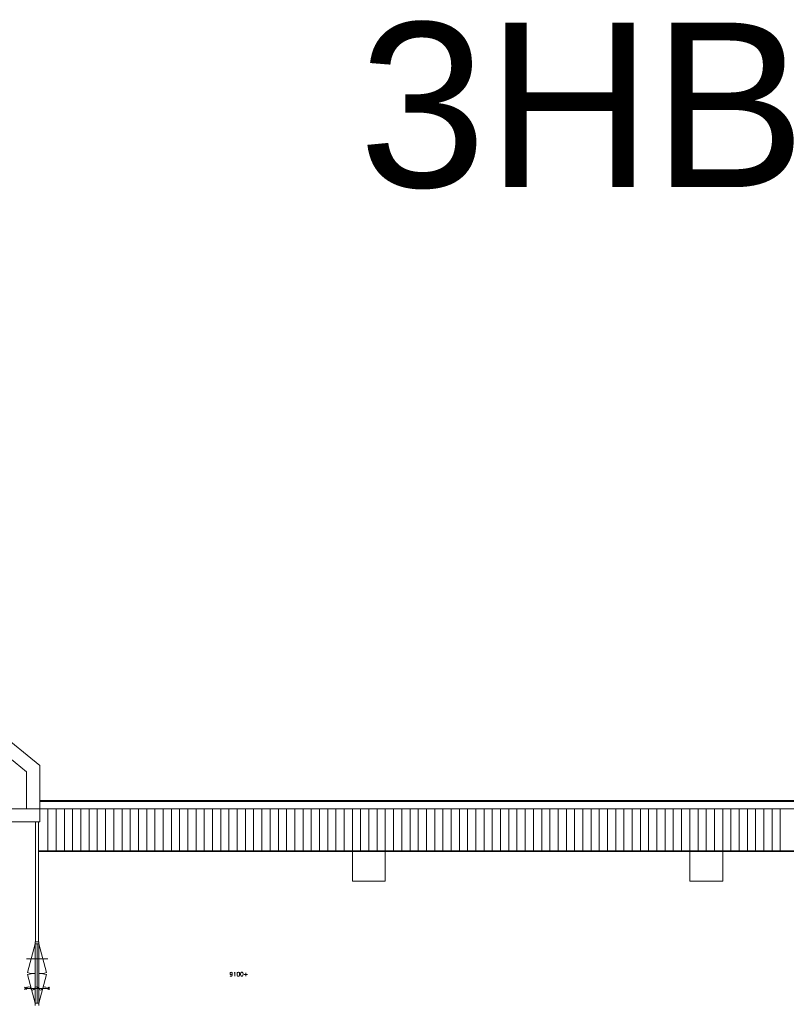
# Model space of a CAD drawing. Header units: millimetres. Extents: x 755778 to 1537169, y 90093 to 392038.
# Tile 115 of 134: x 1181091 to 1204381, y 292719 to 322642. Entities that reach past the tile are written whole.
import ezdxf

# ---------------------------------------------------------------- set-up
doc = ezdxf.new("R2010")
doc.units = ezdxf.units.MM
doc.layers.add('NIV 3HB', color=7, linetype='Continuous')
doc.styles.add('ROMANS', font='romans.shx')
doc.styles.get("Standard").update_dxf_attribs({"font": 'arial.ttf'})

msp = doc.modelspace()

# ---------------------------------------------------------------- linework, layer by layer
at = {"layer": 'NIV 3HB', "color": 253, "lineweight": 5, "true_color": 0x9ea0a1}
for p, q in [((1177597.7, 303317.8), (1181699, 299977.3)), ((1181299, 299787.2), (1177493.5, 302886.8)), ((1181699, 299977.3), (1181699, 298662.4)), ((1181299, 298662.4), (1181299, 299787.2)), ((1181699, 298662.4), (1178721.3, 298662.4)), ((1222421.3, 298912.4), (1181699, 298912.4)), ((1222418.3, 298877.4), (1181699, 298877.4)), ((1222399.5, 298662.4), (1181699, 298662.4)), ((1181699, 298262.4), (1181699, 298662.4)), ((1181949, 298662.4), (1181949, 297382.4)), ((1182199, 298662.4), (1182199, 297382.4)), ((1182449, 298662.4), (1182449, 297382.4)), ((1182699, 298662.4), (1182699, 297382.4)), ((1182949, 298662.4), (1182949, 297382.4)), ((1183199, 298662.4), (1183199, 297382.4)), ((1183449, 298662.4), (1183449, 297382.4)), ((1183699, 298662.4), (1183699, 297382.4)), ((1183949, 298662.4), (1183949, 297382.4)), ((1184199, 298662.4), (1184199, 297382.4)), ((1184449, 298662.4), (1184449, 297382.4)), ((1184699, 298662.4), (1184699, 297382.4)), ((1184949, 298662.4), (1184949, 297382.4)), ((1185199, 298662.4), (1185199, 297382.4)), ((1185449, 298662.4), (1185449, 297382.4)), ((1185699, 298662.4), (1185699, 297382.4)), ((1185949, 298662.4), (1185949, 297382.4)), ((1186199, 298662.4), (1186199, 297382.4)), ((1186449, 298662.4), (1186449, 297382.4)), ((1186699, 298662.4), (1186699, 297382.4)), ((1186949, 298662.4), (1186949, 297382.4)), ((1187199, 298662.4), (1187199, 297382.4)), ((1187449, 298662.4), (1187449, 297382.4)), ((1187699, 298662.4), (1187699, 297382.4)), ((1187949, 298662.4), (1187949, 297382.4)), ((1188199, 298662.4), (1188199, 297382.4)), ((1188449, 298662.4), (1188449, 297382.4)), ((1188699, 298662.4), (1188699, 297382.4)), ((1188949, 298662.4), (1188949, 297382.4)), ((1189199, 298662.4), (1189199, 297382.4)), ((1189449, 298662.4), (1189449, 297382.4)), ((1189699, 298662.4), (1189699, 297382.4)), ((1189949, 298662.4), (1189949, 297382.4)), ((1190199, 298662.4), (1190199, 297382.4)), ((1190449, 298662.4), (1190449, 297382.4)), ((1190699, 298662.4), (1190699, 297382.4)), ((1190949, 298662.4), (1190949, 297382.4)), ((1191199, 298662.4), (1191199, 297382.4)), ((1191449, 298662.4), (1191449, 297382.4)), ((1191699, 298662.4), (1191699, 297382.4)), ((1191949, 298662.4), (1191949, 297382.4)), ((1192199, 298662.4), (1192199, 297382.4)), ((1192449, 298662.4), (1192449, 297382.4)), ((1192699, 298662.4), (1192699, 297382.4)), ((1192949, 298662.4), (1192949, 297382.4)), ((1193199, 298662.4), (1193199, 297382.4)), ((1193449, 298662.4), (1193449, 297382.4)), ((1193699, 298662.4), (1193699, 297382.4)), ((1193949, 298662.4), (1193949, 297382.4)), ((1194199, 298662.4), (1194199, 297382.4)), ((1194449, 298662.4), (1194449, 297382.4)), ((1194699, 298662.4), (1194699, 297382.4)), ((1194949, 298662.4), (1194949, 297382.4)), ((1195199, 298662.4), (1195199, 297382.4)), ((1195449, 298662.4), (1195449, 297382.4)), ((1195699, 298662.4), (1195699, 297382.4)), ((1195949, 298662.4), (1195949, 297382.4)), ((1196199, 298662.4), (1196199, 297382.4)), ((1196449, 298662.4), (1196449, 297382.4)), ((1196699, 298662.4), (1196699, 297382.4)), ((1196949, 298662.4), (1196949, 297382.4)), ((1197199, 298662.4), (1197199, 297382.4)), ((1197449, 298662.4), (1197449, 297382.4)), ((1197699, 298662.4), (1197699, 297382.4)), ((1197949, 298662.4), (1197949, 297382.4)), ((1198199, 298662.4), (1198199, 297382.4)), ((1198449, 298662.4), (1198449, 297382.4)), ((1198699, 298662.4), (1198699, 297382.4)), ((1198949, 298662.4), (1198949, 297382.4)), ((1199199, 298662.4), (1199199, 297382.4)), ((1199449, 298662.4), (1199449, 297382.4)), ((1199699, 298662.4), (1199699, 297382.4)), ((1199949, 298662.4), (1199949, 297382.4)), ((1200199, 298662.4), (1200199, 297382.4)), ((1200449, 298662.4), (1200449, 297382.4)), ((1200699, 298662.4), (1200699, 297382.4)), ((1200949, 298662.4), (1200949, 297382.4)), ((1201199, 298662.4), (1201199, 297382.4)), ((1201449, 298662.4), (1201449, 297382.4)), ((1201699, 298662.4), (1201699, 297382.4)), ((1201949, 298662.4), (1201949, 297382.4)), ((1202199, 298662.4), (1202199, 297382.4)), ((1202449, 298662.4), (1202449, 297382.4)), ((1202699, 298662.4), (1202699, 297382.4)), ((1202949, 298662.4), (1202949, 297382.4)), ((1203199, 298662.4), (1203199, 297382.4)), ((1203449, 298662.4), (1203449, 297382.4)), ((1203699, 298662.4), (1203699, 297382.4)), ((1203949, 298662.4), (1203949, 297382.4)), ((1204199, 298662.4), (1204199, 297382.4)), ((1178579, 298262.4), (1181699, 298262.4)), ((1181566.7, 294619.4), (1181566.7, 298262.4)), ((1181666.7, 294619.4), (1181666.7, 298262.4)), ((1181666.7, 297382.4), (1222288, 297382.4)), ((1181666.7, 297362.4), (1222286.2, 297362.4)), ((1192199, 297362.4), (1191199, 297362.4)), ((1191199, 297362.4), (1191199, 296462.4)), ((1192199, 296462.4), (1192199, 297362.4)), ((1202449, 297362.4), (1201449, 297362.4)), ((1201449, 297362.4), (1201449, 296462.4)), ((1202449, 296462.4), (1202449, 297362.4)), ((1191199, 296462.4), (1192199, 296462.4)), ((1201449, 296462.4), (1202449, 296462.4)), ((1181559.7, 294552.4), (1181326.7, 293683.1)), ((1181559.7, 292752.4), (1181559.7, 294552.4)), ((1181616.7, 294552.4), (1181616.7, 292752.4)), ((1181673.7, 294552.4), (1181673.7, 292752.4)), ((1181673.7, 294552.4), (1181906.6, 293683.1)), ((1181559.7, 292752.4), (1181326.7, 293621.7)), ((1181673.7, 292752.4), (1181906.6, 293621.7))]:
    msp.add_line(p, q, dxfattribs=at)
at = {"layer": 'NIV 3HB', "color": 253, "linetype": 'ByBlock', "lineweight": 5, "true_color": 0x9ea0a1}
for p, q in [((1181559.7, 294619.4), (1181559.7, 294552.4)), ((1181673.7, 294619.4), (1181559.7, 294619.4)), ((1181673.7, 294552.4), (1181559.7, 294552.4)), ((1181673.7, 294552.4), (1181673.7, 294619.4)), ((1181292.7, 294102.4), (1181940.7, 294102.4)), ((1181232.7, 293166.4), (1181292.7, 293238.4)), ((1181232.7, 293238.4), (1181292.7, 293166.4)), ((1181292.7, 293202.4), (1181940.7, 293202.4)), ((1182000.7, 293238.4), (1181940.7, 293166.4)), ((1182000.7, 293166.4), (1181940.7, 293238.4)), ((1181559.7, 292752.4), (1181559.7, 292685.4)), ((1181673.7, 292752.4), (1181559.7, 292752.4)), ((1181673.7, 292685.4), (1181673.7, 292752.4))]:
    msp.add_line(p, q, dxfattribs=at)
at = {"layer": 'NIV 3HB', "color": 253, "lineweight": 5, "true_color": 0x9ea0a1}
for centre, start, end in [((1181559.7, 294552.4), 255, 270), ((1181559.7, 292752.4), 90, 105), ((1181673.7, 294552.4), 270, 285), ((1181673.7, 292752.4), 75, 90)]:
    msp.add_arc(centre, 900, start, end, dxfattribs=at)
at = {"layer": 'NIV 3HB', "color": 253, "linetype": 'ByBlock', "lineweight": 5, "true_color": 0x9ea0a1}
for centre, start, end in [((1181364.7, 293192.4), 9.46232, 170.53768), ((1181604.7, 293192.4), 9.46232, 170.53768), ((1181844.7, 293192.4), 9.46232, 170.53768), ((1181484.7, 293212.4), 189.46232, 350.53768), ((1181724.7, 293212.4), 189.46232, 350.53768)]:
    msp.add_arc(centre, 60.8, start, end, dxfattribs=at)

# ---------------------------------------------------------------- texts
at = {"layer": 'NIV 3HB', "color": 7, "lineweight": 5}
msp.add_text('3HB', height=5000, dxfattribs=at).set_placement((1191387.4, 317552.9))
at = {"layer": 'NIV 3HB', "color": 253, "lineweight": 5, "true_color": 0x9ea0a1, "style": 'ROMANS'}
msp.add_text('9100+', height=125, dxfattribs=at).set_placement((1187464.9, 293570))

doc.saveas('drawing.dxf')
